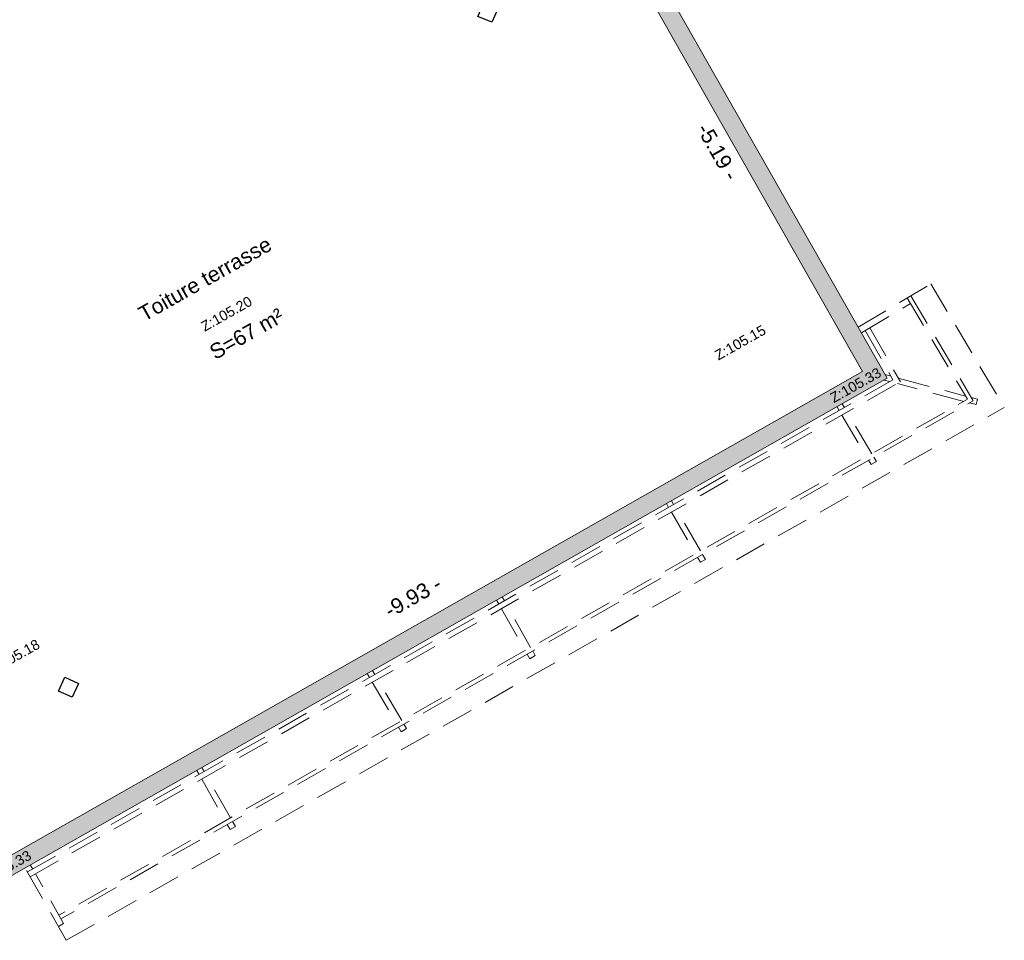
# Model space of a CAD drawing. Header units: metres. Extents: x 1525456 to 1525560, y 4222363 to 4222397.
# Tile 9 of 16: x 1525479.51 to 1525489.24, y 4222371.69 to 4222380.79. Entities that reach past the tile are written whole.
import ezdxf

# ---------------------------------------------------------------- set-up
doc = ezdxf.new("R2010")
doc.units = ezdxf.units.M
doc.header["$LTSCALE"] = 0.1
doc.header["$PDMODE"] = 34
doc.header["$PDSIZE"] = 0.1
doc.linetypes.add('CACHE2', pattern=[4.7625, 3.175, -1.5875])
doc.layers.get('0').update_dxf_attribs({"lineweight": 9})
doc.layers.get('Defpoints').update_dxf_attribs({"lineweight": 9})
for name, color, linetype, lineweight in [('0_Cotation', 142, 'CACHE2', 9), ('0_cotation surfaces', 152, 'Continuous', 9), ('Mur-bas', 250, 'Continuous', 9), ('Mur-hachures', 254, 'Continuous', 9), ('Poutre', 253, 'CACHE2', 9), ('Texte-Altitude', 115, 'Continuous', 9), ('Texte-Pièce', 166, 'Continuous', 9)]:
    doc.layers.add(name, color=color, linetype=linetype, lineweight=lineweight)
doc.layers.add('Equipement_Divers', color=253, linetype='Continuous')
doc.styles.add('ARIAL', font='arial.ttf')
doc.styles.get("Standard").update_dxf_attribs({"font": 'arial.ttf'})
doc.dimstyles.new('Cotation', dxfattribs={"dimtxt": 0.18, "dimasz": 0.1, "dimexe": 0.18, "dimexo": 0.2, "dimgap": 0.09, "dimtad": 0, "dimzin": 0, "dimdsep": 46, "dimtxsty": 'ARIAL', "dimblk1": 'OBLIQUE', "dimblk2": 'OBLIQUE', "dimsah": 1, "dimcen": 0.09, "dimse1": 1, "dimse2": 1, "dimsd1": 1, "dimsd2": 1, "dimclrd": 252, "dimaunit": 2, "dimadec": 3, "dimazin": 0, "dimtfac": 1, "dimtix": 1, "dimtofl": 0, "dimtmove": 0, "dimatfit": 3, "dimldrblk": 'OBLIQUE', "dimfxl": 1, "dimtolj": 1, "dimtzin": 0, "dimarcsym": 0})

# ---------------------------------------------------------------- blocks, each defined once
blk = doc.blocks.new('*D108')
at = {"layer": 'Defpoints', "color": 0, "transparency": 16777216}
for p in [(1525487.7111, 4222377.5339), (1525487.8376, 4222377.3111), (1525479.2022, 4222372.4074)]:
    blk.add_point(p, dxfattribs=at)
at = {"layer": '0_Cotation', "color": 0, "transparency": 16777216, "insert": (1525483.3934, 4222375.0821), "char_height": 0.15, "attachment_point": 5, "rotation": 29.59089, "style": 'ARIAL'}
blk.add_mtext('\\A1;-9.93 -', dxfattribs=at)
blk = doc.blocks.new('_OBLIQUE')
at = {"color": 0, "linetype": 'ByBlock'}
blk.add_line((-0.5, -0.5), (0.5, 0.5), dxfattribs=at)
blk = doc.blocks.new('*D109')
at = {"layer": 'Defpoints', "color": 0, "transparency": 16777216}
for p in [(1525485.2735, 4222381.8208), (1525485.1263, 4222381.7371), (1525487.8376, 4222377.3111)]:
    blk.add_point(p, dxfattribs=at)
at = {"layer": '0_Cotation', "color": 0, "transparency": 16777216, "insert": (1525486.4083, 4222379.4822), "char_height": 0.15, "attachment_point": 5, "rotation": 299.62101, "style": 'ARIAL'}
blk.add_mtext('\\A1;-5.19 -', dxfattribs=at)

msp = doc.modelspace()

# ---------------------------------------------------------------- hatches: boundary and pattern name
at = {"layer": 'Mur-hachures', "true_color": 0xe8e8e8}
h = msp.add_hatch(color=254, dxfattribs=at)
h.dxf.hatch_style = 1
h.paths.add_polyline_path([(1525488.0831, 4222377.2435), (1525485.4428, 4222381.8873), (1525485.2128, 4222382.8612), (1525485.0008, 4222382.816), (1525484.2185, 4222382.649), (1525483.7295, 4222382.5446), (1525482.9471, 4222382.3776), (1525482.4581, 4222382.2733), (1525481.6757, 4222382.1063), (1525481.1867, 4222382.0019), (1525480.4044, 4222381.8349), (1525480.2916, 4222381.8109), (1525480.328, 4222381.6341), (1525485.0788, 4222382.6453), (1525485.2735, 4222381.8208), (1525487.8376, 4222377.3111), (1525479.2022, 4222372.4074), (1525476.3666, 4222377.3698), (1525479.2195, 4222379.0098), (1525478.0097, 4222381.1445), (1525479.1299, 4222381.7703), (1525479.3287, 4222381.4214), (1525479.4954, 4222381.4568), (1525479.4652, 4222381.6345), (1525479.4199, 4222381.6248), (1525479.1979, 4222382.0144), (1525477.7638, 4222381.2133), (1525478.209, 4222380.4277), (1525478.6035, 4222379.7317), (1525478.9747, 4222379.0767), (1525476.1212, 4222377.4364), (1525479.135, 4222372.1622)])

# ---------------------------------------------------------------- linework, layer by layer
at = {"layer": 'Equipement_Divers', "flags": 128}
for points in [[(1525484.0371, 4222380.8197), (1525484.0984, 4222380.9582), (1525484.2329, 4222380.8956), (1525484.1723, 4222380.7619)], [(1525479.8897, 4222374.1489), (1525479.951, 4222374.2875), (1525480.0856, 4222374.2248), (1525480.025, 4222374.0912)]]:
    msp.add_lwpolyline(points, close=True, dxfattribs=at)
at = {"layer": 'Mur-bas', "flags": 128}
for points in [[(1525485.2135, 4222382.858), (1525485.4428, 4222381.8873), (1525488.0831, 4222377.2435), (1525479.135, 4222372.1622), (1525476.1212, 4222377.4364)], [(1525485.0788, 4222382.6453), (1525485.2735, 4222381.8208), (1525487.8376, 4222377.3111), (1525479.2022, 4222372.4074), (1525476.3666, 4222377.3698)]]:
    msp.add_lwpolyline(points, dxfattribs=at)
at = {"layer": 'Poutre', "flags": 128}
for points in [[(1525487.7968, 4222377.747), (1525488.5133, 4222378.1762)], [(1525488.5133, 4222378.1762), (1525489.2411, 4222376.9538)], [(1525488.3158, 4222378.0579), (1525488.9337, 4222377.0202), (1525479.9139, 4222371.8981)], [(1525488.2806, 4222378.0368), (1525488.877, 4222377.0352), (1525479.8936, 4222371.9338)], [(1525487.8281, 4222377.6919), (1525488.3138, 4222377.9811)], [(1525487.8665, 4222377.7147), (1525488.1404, 4222377.2278)], [(1525487.9125, 4222377.7422), (1525488.2132, 4222377.2076)], [(1525488.0624, 4222377.2799), (1525488.12, 4222377.2645)], [(1525479.5822, 4222372.3619), (1525488.1404, 4222377.2278)], [(1525479.6086, 4222372.3153), (1525488.2132, 4222377.2076)], [(1525488.1097, 4222377.2103), (1525488.0519, 4222377.2258)], [(1525488.8409, 4222377.0147), (1525488.1834, 4222377.1906)], [(1525488.192, 4222377.2452), (1525488.8581, 4222377.067)], [(1525487.6596, 4222376.9544), (1525487.6381, 4222376.9909)], [(1525488.9149, 4222377.0518), (1525488.977, 4222377.0351), (1525488.9628, 4222376.982), (1525488.8974, 4222376.9995)], [(1525479.9656, 4222371.6866), (1525489.2411, 4222376.9538)], [(1525487.5874, 4222376.9621), (1525487.609, 4222376.9256)], [(1525487.6362, 4222376.8795), (1525487.8789, 4222376.4684)], [(1525487.9296, 4222376.4972), (1525487.6869, 4222376.9083)], [(1525487.8998, 4222376.4331), (1525487.9258, 4222376.3891), (1525487.976, 4222376.4187), (1525487.9505, 4222376.4618)], [(1525485.9006, 4222376.0041), (1525485.9223, 4222375.9666)], [(1525485.9718, 4222375.9948), (1525485.9501, 4222376.0323)], [(1525485.9491, 4222375.9203), (1525486.1879, 4222375.5081)], [(1525486.2375, 4222375.5363), (1525485.9987, 4222375.9484)], [(1525486.2085, 4222375.4726), (1525486.2365, 4222375.4242), (1525486.2859, 4222375.4527), (1525486.2581, 4222375.5007)], [(1525484.221, 4222375.0504), (1525484.2428, 4222375.0118)], [(1525484.2976, 4222375.0429), (1525484.2758, 4222375.0815)], [(1525484.2692, 4222374.9651), (1525484.5031, 4222374.5514)], [(1525484.5578, 4222374.5825), (1525484.3239, 4222374.9962)], [(1525484.5233, 4222374.5156), (1525484.5487, 4222374.4707), (1525484.6035, 4222374.5017), (1525484.5781, 4222374.5467)], [(1525483.0178, 4222374.3152), (1525482.9951, 4222374.3542)], [(1525482.9422, 4222374.3242), (1525482.9649, 4222374.2852)], [(1525483.283, 4222373.8585), (1525483.0447, 4222374.2689)], [(1525482.9918, 4222374.2388), (1525483.2301, 4222373.8285)], [(1525483.2508, 4222373.793), (1525483.2765, 4222373.7487), (1525483.3291, 4222373.7793), (1525483.3037, 4222373.823)], [(1525481.3301, 4222373.3557), (1525481.3073, 4222373.3958)], [(1525481.256, 4222373.3666), (1525481.2787, 4222373.3264)], [(1525481.3051, 4222373.2798), (1525481.5383, 4222372.8678)], [(1525481.5897, 4222372.8969), (1525481.3565, 4222373.309)], [(1525481.5585, 4222372.832), (1525481.5869, 4222372.7819), (1525481.6383, 4222372.811), (1525481.6099, 4222372.8612)], [(1525479.9656, 4222371.6866), (1525479.5589, 4222372.4029)], [(1525479.6339, 4222372.3912), (1525479.6106, 4222372.4323)], [(1525479.8877, 4222371.8238), (1525479.9394, 4222371.8532), (1525479.6603, 4222372.3446)]]:
    msp.add_lwpolyline(points, dxfattribs=at)

# ---------------------------------------------------------------- texts
at = {"layer": '0_cotation surfaces', "insert": (1525481.7117, 4222377.7481), "char_height": 0.15, "width": 2.633718, "attachment_point": 2, "rotation": 29.44197, "style": 'ARIAL'}
msp.add_mtext('S=67 m²', dxfattribs=at)
at = {"layer": 'Texte-Altitude', "char_height": 0.1, "width": 0.547261, "attachment_point": 2, "rotation": 29.44193}
for s, insert in [('Z:105.20', (1525481.526, 4222377.9244)), ('Z:105.15', (1525486.6052, 4222377.6397)), ('Z:105.33', (1525487.7462, 4222377.2188)), ('Z:105.18', (1525479.4269, 4222374.5332)), ('Z:105.33', (1525479.3435, 4222372.447))]:
    msp.add_mtext(s, dxfattribs=dict(at, insert=insert))
at = {"layer": 'Texte-Pièce', "insert": (1525481.3016, 4222378.291), "char_height": 0.15, "width": 1.927835, "attachment_point": 2, "rotation": 29.44193}
msp.add_mtext('Toiture terrasse', dxfattribs=at)

# ---------------------------------------------------------------- dimensions: what is measured, and where the dimension line sits
at = {"layer": '0_Cotation'}
for p1, p2, distance, picture, middle in [((1525487.8376, 4222377.3111), (1525485.2735, 4222381.8208), 0.1694, '*D109', (1525486.4083, 4222379.4822)), ((1525479.2022, 4222372.4074), (1525487.8376, 4222377.3111), 0.2562, '*D108', (1525483.3934, 4222375.0821))]:
    dim = msp.add_aligned_dim(p1=p1, p2=p2, distance=distance, dimstyle='Cotation', override={"dimtxt": 0.15, "dimpost": '-<> -', "dimtmove": 2}, dxfattribs=at)
    dim.commit()
    dim.dimension.update_dxf_attribs({"geometry": picture, "text_midpoint": middle})

doc.saveas('drawing.dxf')
